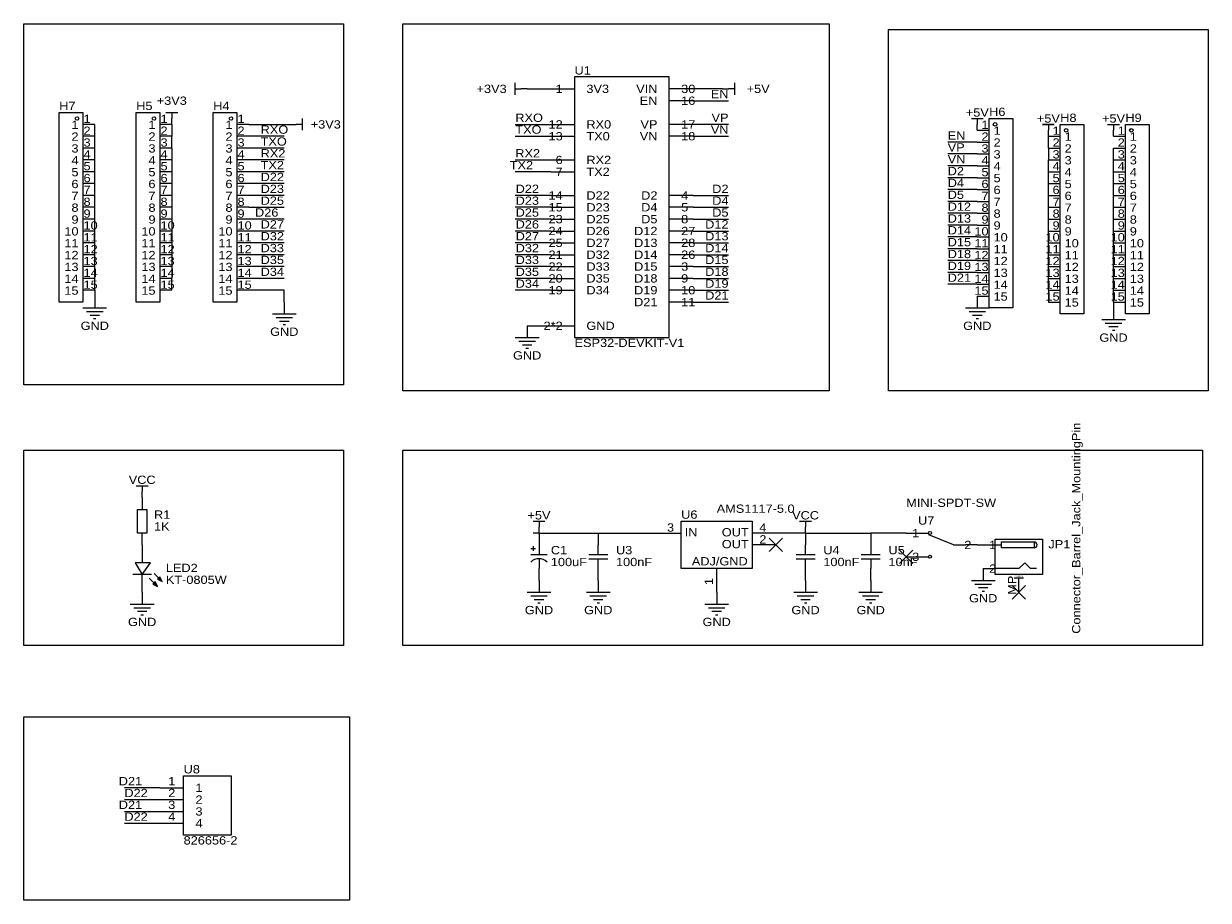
# Model space of a CAD drawing. Header units: millimetres. Extents: x 20 to 274, y 10 to 198.
import ezdxf
from ezdxf.enums import TextEntityAlignment as Align

# ---------------------------------------------------------------- set-up
doc = ezdxf.new("R2010")
doc.units = ezdxf.units.MM
doc.header["$MEASUREMENT"] = 0
doc.styles.get("Standard").update_dxf_attribs({"font": 'arial.ttf'})

msp = doc.modelspace()

# ---------------------------------------------------------------- linework, layer by layer
at = {"color": 1, "true_color": 0x000000}
for points in [[(20.32, 198.12), (88.9, 198.12), (88.9, 120.65), (20.32, 120.65)], [(101.6, 198.12), (193.04, 198.12), (193.04, 119.38), (101.6, 119.38)], [(205.74, 196.85), (274.32, 196.85), (274.32, 119.38), (205.74, 119.38)], [(20.32, 106.68), (88.9, 106.68), (88.9, 64.77), (20.32, 64.77)], [(101.6, 106.68), (273.05, 106.68), (273.05, 64.77), (101.6, 64.77)], [(20.32, 49.53), (90.17, 49.53), (90.17, 10.16), (20.32, 10.16)]]:
    msp.add_lwpolyline(points, close=True, dxfattribs=at)
at = {"color": 1, "true_color": 0xa00000}
for points in [[(125.73, 182.88), (125.73, 185.42)], [(138.43, 186.69), (138.43, 130.81)], [(158.75, 186.69), (138.43, 186.69)], [(158.75, 130.81), (158.75, 186.69)], [(172.72, 185.42), (172.72, 182.88)], [(125.73, 184.15), (127, 184.15)], [(172.72, 184.15), (171.45, 184.15)], [(50.8, 179.07), (53.34, 179.07)], [(52.07, 179.07), (52.07, 177.8)], [(80.01, 177.8), (80.01, 175.26)], [(80.01, 176.53), (78.74, 176.53)], [(223.52, 177.8), (226.06, 177.8)], [(224.79, 177.8), (224.79, 176.53)], [(241.3, 176.53), (238.76, 176.53)], [(238.76, 176.53), (241.3, 176.53)], [(240.03, 176.53), (240.03, 175.26)], [(240.03, 176.53), (240.03, 175.26)], [(252.73, 176.53), (255.27, 176.53)], [(254, 176.53), (254, 175.26)], [(33.02, 137.16), (38.1, 137.16)], [(222.25, 137.16), (227.33, 137.16)], [(33.782, 136.398), (37.338, 136.398)], [(34.544, 135.636), (36.576, 135.636)], [(35.306, 134.874), (35.814, 134.874)], [(73.66, 135.89), (78.74, 135.89)], [(74.422, 135.128), (77.978, 135.128)], [(223.012, 136.398), (226.568, 136.398)], [(223.774, 135.636), (225.806, 135.636)], [(224.536, 134.874), (225.044, 134.874)], [(256.54, 134.62), (251.46, 134.62)], [(75.184, 134.366), (77.216, 134.366)], [(75.946, 133.604), (76.454, 133.604)], [(255.778, 133.858), (252.222, 133.858)], [(255.016, 133.096), (252.984, 133.096)], [(254.254, 132.334), (253.746, 132.334)], [(125.73, 130.81), (130.81, 130.81)], [(126.492, 130.048), (130.048, 130.048)], [(138.43, 130.81), (158.75, 130.81)], [(127.254, 129.286), (129.286, 129.286)], [(128.016, 128.524), (128.524, 128.524)], [(44.45, 99.06), (46.99, 99.06)], [(45.72, 99.06), (45.72, 97.79)], [(129.54, 91.44), (132.08, 91.44)], [(129.54, 91.44), (132.08, 91.44)], [(130.81, 91.44), (130.81, 90.17)], [(130.81, 91.44), (130.81, 90.17)], [(186.69, 91.44), (189.23, 91.44)], [(186.69, 91.44), (189.23, 91.44)], [(187.96, 91.44), (187.96, 90.17)], [(187.96, 91.44), (187.96, 90.17)], [(212.09, 88.9), (214.249, 88.9)], [(130.81, 86.36), (130.81, 84.328)], [(143.51, 84.328), (143.51, 86.36)], [(187.96, 84.328), (187.96, 86.36)], [(201.93, 86.36), (201.93, 84.328)], [(219.71, 86.36), (214.376, 88.4936)], [(219.71, 86.36), (222.25, 86.36)], [(228.6, 86.36), (229.87, 86.36)], [(129.032, 85.598), (130.048, 85.598)], [(129.032, 84.328), (132.588, 84.328)], [(129.54, 86.106), (129.54, 85.09)], [(141.478, 84.328), (145.542, 84.328)], [(185.928, 84.328), (189.992, 84.328)], [(199.898, 84.328), (203.962, 84.328)], [(212.09, 83.82), (214.249, 83.82)], [(130.81, 83.312), (130.81, 81.28)], [(145.542, 83.312), (141.478, 83.312)], [(143.51, 81.28), (143.51, 83.312)], [(189.992, 83.312), (185.928, 83.312)], [(187.96, 81.28), (187.96, 83.312)], [(203.962, 83.312), (199.898, 83.312)], [(201.93, 83.312), (201.93, 81.28)], [(237.49, 81.28), (236.22, 81.28), (234.95, 82.55), (233.68, 81.28), (231.14, 81.28), (228.6, 81.28)], [(47.752, 80.01), (43.688, 80.01)], [(47.244, 79.248), (49.022, 77.47)], [(48.26, 80.264), (50.038, 78.486)], [(234.696, 79.248), (232.664, 79.248)], [(223.52, 78.74), (228.6, 78.74)], [(224.282, 77.978), (227.838, 77.978)], [(225.044, 77.216), (227.076, 77.216)], [(225.806, 76.454), (226.314, 76.454)], [(43.18, 73.66), (48.26, 73.66)], [(128.27, 76.2), (133.35, 76.2)], [(129.032, 75.438), (132.588, 75.438)], [(129.794, 74.676), (131.826, 74.676)], [(130.556, 73.914), (131.064, 73.914)], [(140.97, 76.2), (146.05, 76.2)], [(141.732, 75.438), (145.288, 75.438)], [(142.494, 74.676), (144.526, 74.676)], [(143.256, 73.914), (143.764, 73.914)], [(166.37, 73.66), (171.45, 73.66)], [(185.42, 76.2), (190.5, 76.2)], [(186.182, 75.438), (189.738, 75.438)], [(186.944, 74.676), (188.976, 74.676)], [(187.706, 73.914), (188.214, 73.914)], [(199.39, 76.2), (204.47, 76.2)], [(200.152, 75.438), (203.708, 75.438)], [(200.914, 74.676), (202.946, 74.676)], [(201.676, 73.914), (202.184, 73.914)], [(43.942, 72.898), (47.498, 72.898)], [(44.704, 72.136), (46.736, 72.136)], [(45.466, 71.374), (45.974, 71.374)], [(167.132, 72.898), (170.688, 72.898)], [(167.894, 72.136), (169.926, 72.136)], [(168.656, 71.374), (169.164, 71.374)], [(54.61, 24.13), (54.61, 36.83)], [(54.61, 36.83), (64.77, 36.83)], [(64.77, 36.83), (64.77, 24.13)], [(64.77, 24.13), (54.61, 24.13)]]:
    msp.add_lwpolyline(points, dxfattribs=at)
at = {"color": 1, "true_color": 0x880000}
for points in [[(128.27, 184.15), (127, 184.15)], [(133.35, 184.15), (138.43, 184.15)], [(163.83, 184.15), (158.75, 184.15)], [(170.18, 184.15), (171.45, 184.15)], [(163.83, 181.61), (158.75, 181.61)], [(52.07, 176.53), (52.07, 177.8)], [(35.56, 176.53), (33.02, 176.53)], [(52.07, 176.53), (49.53, 176.53)], [(68.58, 176.53), (66.04, 176.53)], [(77.47, 176.53), (78.74, 176.53)], [(133.35, 176.53), (138.43, 176.53)], [(163.83, 176.53), (158.75, 176.53)], [(224.79, 175.26), (224.79, 176.53)], [(224.79, 175.26), (227.33, 175.26)], [(240.03, 173.99), (240.03, 175.26)], [(240.03, 173.99), (240.03, 175.26)], [(254, 173.99), (254, 175.26)], [(35.56, 173.99), (33.02, 173.99)], [(52.07, 173.99), (49.53, 173.99)], [(68.58, 173.99), (66.04, 173.99)], [(133.35, 173.99), (138.43, 173.99)], [(163.83, 173.99), (158.75, 173.99)], [(224.79, 172.72), (227.33, 172.72)], [(240.03, 173.99), (242.57, 173.99)], [(254, 173.99), (256.54, 173.99)], [(35.56, 171.45), (33.02, 171.45)], [(52.07, 171.45), (49.53, 171.45)], [(68.58, 171.45), (66.04, 171.45)], [(240.03, 171.45), (242.57, 171.45)], [(254, 171.45), (256.54, 171.45)], [(35.56, 168.91), (33.02, 168.91)], [(52.07, 168.91), (49.53, 168.91)], [(68.58, 168.91), (66.04, 168.91)], [(133.35, 168.91), (138.43, 168.91)], [(224.79, 170.18), (227.33, 170.18)], [(224.79, 167.64), (227.33, 167.64)], [(240.03, 168.91), (242.57, 168.91)], [(254, 168.91), (256.54, 168.91)], [(35.56, 166.37), (33.02, 166.37)], [(52.07, 166.37), (49.53, 166.37)], [(68.58, 166.37), (66.04, 166.37)], [(133.35, 166.37), (138.43, 166.37)], [(224.79, 165.1), (227.33, 165.1)], [(240.03, 166.37), (242.57, 166.37)], [(254, 166.37), (256.54, 166.37)], [(35.56, 163.83), (33.02, 163.83)], [(52.07, 163.83), (49.53, 163.83)], [(68.58, 163.83), (66.04, 163.83)], [(224.79, 162.56), (227.33, 162.56)], [(240.03, 163.83), (242.57, 163.83)], [(254, 163.83), (256.54, 163.83)], [(35.56, 161.29), (33.02, 161.29)], [(52.07, 161.29), (49.53, 161.29)], [(68.58, 161.29), (66.04, 161.29)], [(133.35, 161.29), (138.43, 161.29)], [(163.83, 161.29), (158.75, 161.29)], [(240.03, 161.29), (242.57, 161.29)], [(254, 161.29), (256.54, 161.29)], [(35.56, 158.75), (33.02, 158.75)], [(52.07, 158.75), (49.53, 158.75)], [(68.58, 158.75), (66.04, 158.75)], [(133.35, 158.75), (138.43, 158.75)], [(163.83, 158.75), (158.75, 158.75)], [(224.79, 160.02), (227.33, 160.02)], [(240.03, 158.75), (242.57, 158.75)], [(254, 158.75), (256.54, 158.75)], [(35.56, 156.21), (33.02, 156.21)], [(52.07, 156.21), (49.53, 156.21)], [(68.58, 156.21), (66.04, 156.21)], [(133.35, 156.21), (138.43, 156.21)], [(163.83, 156.21), (158.75, 156.21)], [(224.79, 157.48), (227.33, 157.48)], [(224.79, 154.94), (227.33, 154.94)], [(240.03, 156.21), (242.57, 156.21)], [(254, 156.21), (256.54, 156.21)], [(35.56, 153.67), (33.02, 153.67)], [(52.07, 153.67), (49.53, 153.67)], [(68.58, 153.67), (66.04, 153.67)], [(133.35, 153.67), (138.43, 153.67)], [(163.83, 153.67), (158.75, 153.67)], [(240.03, 153.67), (242.57, 153.67)], [(254, 153.67), (256.54, 153.67)], [(35.56, 151.13), (33.02, 151.13)], [(52.07, 151.13), (49.53, 151.13)], [(68.58, 151.13), (66.04, 151.13)], [(133.35, 151.13), (138.43, 151.13)], [(163.83, 151.13), (158.75, 151.13)], [(224.79, 152.4), (227.33, 152.4)], [(240.03, 151.13), (242.57, 151.13)], [(254, 151.13), (256.54, 151.13)], [(35.56, 148.59), (33.02, 148.59)], [(52.07, 148.59), (49.53, 148.59)], [(68.58, 148.59), (66.04, 148.59)], [(133.35, 148.59), (138.43, 148.59)], [(163.83, 148.59), (158.75, 148.59)], [(224.79, 149.86), (227.33, 149.86)], [(224.79, 147.32), (227.33, 147.32)], [(240.03, 148.59), (242.57, 148.59)], [(254, 148.59), (256.54, 148.59)], [(35.56, 146.05), (33.02, 146.05)], [(52.07, 146.05), (49.53, 146.05)], [(68.58, 146.05), (66.04, 146.05)], [(133.35, 146.05), (138.43, 146.05)], [(163.83, 146.05), (158.75, 146.05)], [(224.79, 144.78), (227.33, 144.78)], [(240.03, 146.05), (242.57, 146.05)], [(254, 146.05), (256.54, 146.05)], [(35.56, 143.51), (33.02, 143.51)], [(52.07, 143.51), (49.53, 143.51)], [(68.58, 143.51), (66.04, 143.51)], [(133.35, 143.51), (138.43, 143.51)], [(163.83, 143.51), (158.75, 143.51)], [(240.03, 143.51), (242.57, 143.51)], [(254, 143.51), (256.54, 143.51)], [(35.56, 140.97), (33.02, 140.97)], [(52.07, 140.97), (49.53, 140.97)], [(68.58, 140.97), (66.04, 140.97)], [(133.35, 140.97), (138.43, 140.97)], [(163.83, 140.97), (158.75, 140.97)], [(224.79, 142.24), (227.33, 142.24)], [(240.03, 140.97), (242.57, 140.97)], [(254, 140.97), (256.54, 140.97)], [(35.56, 139.7), (35.56, 137.16)], [(76.2, 138.43), (76.2, 135.89)], [(163.83, 138.43), (158.75, 138.43)], [(224.79, 139.7), (227.33, 139.7)], [(224.79, 139.7), (224.79, 137.16)], [(240.03, 138.43), (242.57, 138.43)], [(254, 138.43), (256.54, 138.43)], [(254, 137.16), (254, 134.62)], [(128.27, 133.35), (128.27, 130.81)], [(133.35, 133.35), (138.43, 133.35)], [(45.72, 96.52), (45.72, 97.79)], [(45.72, 96.52), (45.72, 93.98)], [(45.72, 86.36), (45.72, 88.9)], [(130.81, 88.9), (130.81, 90.17)], [(130.81, 88.9), (130.81, 90.17)], [(130.81, 88.9), (130.81, 86.36)], [(143.51, 88.9), (143.51, 86.36)], [(156.21, 88.9), (161.29, 88.9)], [(181.61, 88.9), (176.53, 88.9)], [(187.96, 88.9), (187.96, 90.17)], [(187.96, 88.9), (187.96, 90.17)], [(187.96, 88.9), (187.96, 86.36)], [(201.93, 88.9), (201.93, 86.36)], [(209.55, 88.9), (212.09, 88.9)], [(45.72, 86.36), (45.72, 82.55)], [(181.61, 86.36), (176.53, 86.36)], [(224.79, 86.36), (222.25, 86.36)], [(226.06, 86.36), (228.6, 86.36)], [(209.55, 83.82), (212.09, 83.82)], [(130.81, 78.74), (130.81, 81.28)], [(143.51, 78.74), (143.51, 81.28)], [(168.91, 76.2), (168.91, 81.28)], [(187.96, 78.74), (187.96, 81.28)], [(201.93, 78.74), (201.93, 81.28)], [(226.06, 81.28), (228.6, 81.28)], [(226.06, 81.28), (226.06, 78.74)], [(45.72, 76.2), (45.72, 80.01)], [(233.68, 76.2), (233.68, 79.248)], [(45.72, 76.2), (45.72, 73.66)], [(130.81, 78.74), (130.81, 76.2)], [(143.51, 78.74), (143.51, 76.2)], [(168.91, 76.2), (168.91, 73.66)], [(187.96, 78.74), (187.96, 76.2)], [(201.93, 78.74), (201.93, 76.2)], [(49.53, 34.29), (54.61, 34.29)], [(49.53, 31.75), (54.61, 31.75)], [(49.53, 29.21), (54.61, 29.21)], [(49.53, 26.67), (54.61, 26.67)]]:
    msp.add_lwpolyline(points, dxfattribs=at)
at = {"color": 1, "true_color": 0x008800}
for points in [[(128.27, 184.15), (133.35, 184.15)], [(170.18, 184.15), (163.83, 184.15)], [(163.83, 181.61), (171.45, 181.61)], [(35.56, 173.99), (35.56, 176.53)], [(52.07, 176.53), (52.07, 173.99)], [(68.58, 176.53), (77.47, 176.53)], [(125.73, 176.53), (133.35, 176.53)], [(171.45, 176.53), (163.83, 176.53)], [(35.56, 171.45), (35.56, 173.99)], [(52.07, 171.45), (52.07, 173.99)], [(76.2, 173.99), (68.58, 173.99)], [(125.73, 173.99), (133.35, 173.99)], [(163.83, 173.99), (171.45, 173.99)], [(224.79, 172.72), (218.44, 172.72)], [(224.79, 172.72), (226.06, 172.72)], [(240.03, 171.45), (240.03, 173.99)], [(35.56, 168.91), (35.56, 171.45)], [(52.07, 171.45), (52.07, 168.91)], [(76.2, 171.45), (68.58, 171.45)], [(224.79, 170.18), (218.44, 170.18)], [(224.79, 170.18), (226.06, 170.18)], [(240.03, 171.45), (240.03, 168.91)], [(254, 168.91), (254, 171.45)], [(35.56, 166.37), (35.56, 168.91)], [(52.07, 168.91), (52.07, 166.37)], [(76.2, 168.91), (68.58, 168.91)], [(125.73, 168.91), (133.35, 168.91)], [(224.79, 167.64), (218.44, 167.64)], [(224.79, 167.64), (226.06, 167.64)], [(240.03, 166.37), (240.03, 168.91)], [(254, 166.37), (254, 168.91)], [(35.56, 163.83), (35.56, 166.37)], [(52.07, 166.37), (52.07, 163.83)], [(76.2, 166.37), (68.58, 166.37)], [(133.35, 166.37), (125.73, 166.37)], [(224.79, 165.1), (218.44, 165.1)], [(224.79, 165.1), (226.06, 165.1)], [(240.03, 163.83), (240.03, 166.37)], [(254, 163.83), (254, 166.37)], [(35.56, 161.29), (35.56, 163.83)], [(52.07, 163.83), (52.07, 161.29)], [(76.2, 163.83), (68.58, 163.83)], [(224.79, 162.56), (218.44, 162.56)], [(224.79, 162.56), (226.06, 162.56)], [(240.03, 161.29), (240.03, 163.83)], [(254, 161.29), (254, 163.83)], [(35.56, 158.75), (35.56, 161.29)], [(52.07, 161.29), (52.07, 158.75)], [(76.2, 161.29), (68.58, 161.29)], [(133.35, 161.29), (125.73, 161.29)], [(163.83, 161.29), (171.45, 161.29)], [(224.79, 160.02), (218.44, 160.02)], [(224.79, 160.02), (226.06, 160.02)], [(240.03, 158.75), (240.03, 161.29)], [(254, 158.75), (254, 161.29)], [(35.56, 156.21), (35.56, 158.75)], [(52.07, 158.75), (52.07, 156.21)], [(68.58, 158.75), (76.2, 158.75)], [(133.35, 158.75), (125.73, 158.75)], [(163.83, 158.75), (171.45, 158.75)], [(240.03, 156.21), (240.03, 158.75)], [(254, 156.21), (254, 158.75)], [(35.56, 153.67), (35.56, 156.21)], [(52.07, 156.21), (52.07, 153.67)], [(76.2, 156.21), (68.58, 156.21)], [(133.35, 156.21), (125.73, 156.21)], [(163.83, 156.21), (171.45, 156.21)], [(224.79, 157.48), (218.44, 157.48)], [(224.79, 154.94), (218.44, 154.94)], [(224.79, 157.48), (226.06, 157.48)], [(224.79, 154.94), (226.06, 154.94)], [(240.03, 153.67), (240.03, 156.21)], [(254, 153.67), (254, 156.21)], [(35.56, 151.13), (35.56, 153.67)], [(52.07, 153.67), (52.07, 151.13)], [(76.2, 153.67), (68.58, 153.67)], [(133.35, 153.67), (125.73, 153.67)], [(163.83, 153.67), (171.45, 153.67)], [(224.79, 152.4), (218.44, 152.4)], [(224.79, 152.4), (226.06, 152.4)], [(240.03, 151.13), (240.03, 153.67)], [(254, 151.13), (254, 153.67)], [(35.56, 148.59), (35.56, 151.13)], [(52.07, 151.13), (52.07, 148.59)], [(76.2, 151.13), (68.58, 151.13)], [(133.35, 151.13), (125.73, 151.13)], [(163.83, 151.13), (171.45, 151.13)], [(224.79, 149.86), (218.44, 149.86)], [(224.79, 149.86), (226.06, 149.86)], [(240.03, 148.59), (240.03, 151.13)], [(254, 148.59), (254, 151.13)], [(35.56, 146.05), (35.56, 148.59)], [(52.07, 148.59), (52.07, 146.05)], [(76.2, 148.59), (68.58, 148.59)], [(133.35, 148.59), (125.73, 148.59)], [(163.83, 148.59), (171.45, 148.59)], [(224.79, 147.32), (218.44, 147.32)], [(224.79, 147.32), (226.06, 147.32)], [(240.03, 146.05), (240.03, 148.59)], [(254, 146.05), (254, 148.59)], [(35.56, 143.51), (35.56, 146.05)], [(52.07, 146.05), (52.07, 143.51)], [(76.2, 146.05), (68.58, 146.05)], [(133.35, 146.05), (125.73, 146.05)], [(163.83, 146.05), (171.45, 146.05)], [(224.79, 144.78), (218.44, 144.78)], [(224.79, 144.78), (226.06, 144.78)], [(240.03, 143.51), (240.03, 146.05)], [(254, 143.51), (254, 146.05)], [(35.56, 140.97), (35.56, 143.51)], [(52.07, 140.97), (52.07, 143.51)], [(76.2, 143.51), (68.58, 143.51)], [(133.35, 143.51), (125.73, 143.51)], [(163.83, 143.51), (171.45, 143.51)], [(224.79, 142.24), (218.44, 142.24)], [(224.79, 142.24), (226.06, 142.24)], [(240.03, 140.97), (240.03, 143.51)], [(254, 140.97), (254, 143.51)], [(35.56, 140.97), (35.56, 139.7)], [(76.2, 140.97), (68.58, 140.97)], [(76.2, 138.43), (76.2, 140.97)], [(133.35, 140.97), (125.73, 140.97)], [(163.83, 140.97), (171.45, 140.97)], [(240.03, 140.97), (240.03, 138.43)], [(254, 138.43), (254, 140.97)], [(163.83, 138.43), (171.45, 138.43)], [(254, 138.43), (254, 137.16)], [(128.27, 133.35), (133.35, 133.35)], [(130.81, 88.9), (129.54, 88.9)], [(130.81, 88.9), (143.51, 88.9)], [(143.51, 88.9), (156.21, 88.9)], [(187.96, 88.9), (181.61, 88.9)], [(187.96, 88.9), (201.93, 88.9)], [(201.93, 88.9), (201.93, 86.36)], [(209.55, 88.9), (201.93, 88.9)], [(224.79, 86.36), (226.06, 86.36)], [(49.53, 34.29), (41.91, 34.29)], [(41.91, 31.75), (49.53, 31.75)], [(41.91, 29.21), (49.53, 29.21)], [(41.91, 26.67), (49.53, 26.67)]]:
    msp.add_lwpolyline(points, dxfattribs=at)
at = {"color": 1, "true_color": 0xa00000}
for points in [[(33.02, 138.43), (27.94, 138.43), (27.94, 179.07), (33.02, 179.07)], [(49.53, 138.43), (44.45, 138.43), (44.45, 179.07), (49.53, 179.07)], [(66.04, 138.43), (60.96, 138.43), (60.96, 179.07), (66.04, 179.07)], [(227.33, 177.8), (232.41, 177.8), (232.41, 137.16), (227.33, 137.16)], [(242.57, 176.53), (247.65, 176.53), (247.65, 135.89), (242.57, 135.89)], [(256.54, 176.53), (261.62, 176.53), (261.62, 135.89), (256.54, 135.89)], [(44.704, 88.9), (44.704, 93.98), (46.736, 93.98), (46.736, 88.9)], [(161.29, 91.44), (176.53, 91.44), (176.53, 81.28), (161.29, 81.28)], [(238.76, 80.01), (228.6, 80.01), (228.6, 87.63), (238.76, 87.63)], [(236.982, 85.725), (229.997, 85.725), (229.997, 86.995), (236.982, 86.995)], [(44.196, 82.55), (45.72, 80.01), (47.498, 82.55)], [(50.038, 78.486), (49.53, 79.502), (49.022, 78.994)], [(49.022, 77.47), (48.514, 78.486), (48.006, 77.978)]]:
    msp.add_lwpolyline(points, close=True, dxfattribs=at)
at = {"color": 1, "true_color": 0x999999}
for points in [[(183.04684, 87.79684), (180.17316, 84.92316)], [(180.17316, 87.79684), (183.04684, 84.92316)], [(210.98684, 85.25684), (208.11316, 82.38316)], [(208.11316, 85.25684), (210.98684, 82.38316)], [(235.11684, 77.63684), (232.24316, 74.76316)], [(232.24316, 77.63684), (235.11684, 74.76316)]]:
    msp.add_lwpolyline(points, dxfattribs=at)
at = {"color": 1, "lineweight": 0, "true_color": 0xa00000}
for centre, radius in [((31.75, 177.8), 0.381), ((48.26, 177.8), 0.381), ((64.77, 177.8), 0.381), ((228.6, 176.53), 0.381), ((243.84, 175.26), 0.381), ((257.81, 175.26), 0.381), ((214.63, 88.9), 0.3302), ((214.63, 83.82), 0.3302)]:
    msp.add_circle(centre, radius, dxfattribs=at)
at = {"color": 1, "true_color": 0xa00000}
for centre, radius, start, end in [((236.97929, 86.36), 0.63501, 270.2441403, 449.7558597), ((236.97929, 86.36), 0.63501, 270.2441403, 449.7558597), ((130.80527, 80.85829), 2.54, 46.222206, 134.5181455)]:
    msp.add_arc(centre, radius, start, end, dxfattribs=at)

# ---------------------------------------------------------------- texts
at = {"color": 1, "true_color": 0x0000ff, "width": 1.1}
for s, p in [('U1', (138.43, 186.69)), ('H7', (27.94, 179.07)), ('H5', (44.45, 179.07)), ('H4', (60.96, 179.07)), ('RXO', (125.73, 176.53)), ('H6', (227.33, 177.8)), ('H8', (242.57, 176.53)), ('H9', (256.54, 176.53)), ('RXO', (71.12, 173.99)), ('TXO', (125.73, 173.99)), ('TXO', (71.12, 171.45)), ('EN', (218.44, 172.72)), ('RX2', (71.12, 168.91)), ('RX2', (125.73, 168.91)), ('VP', (218.44, 170.18)), ('TX2', (71.12, 166.37)), ('VN', (218.44, 167.64)), ('D22', (71.12, 163.83)), ('D2', (218.44, 165.1)), ('D23', (71.12, 161.29)), ('D4', (218.44, 162.56)), ('D25', (71.12, 158.75)), ('D5', (218.44, 160.02)), ('D12', (218.44, 157.48)), ('D27', (71.12, 153.67)), ('D13', (218.44, 154.94)), ('D32', (71.12, 151.13)), ('D14', (218.44, 152.4)), ('D33', (71.12, 148.59)), ('D15', (218.44, 149.86)), ('D35', (71.12, 146.05)), ('D18', (218.44, 147.32)), ('D34', (71.12, 143.51)), ('D19', (218.44, 144.78)), ('D21', (218.44, 142.24)), ('ESP32-DEVKIT-V1', (138.43, 128.27)), ('AMS1117-5.0', (168.91, 92.71)), ('MINI-SPDT-SW', (209.55, 93.98)), ('R1', (48.26, 91.44)), ('U7', (212.09, 90.17)), ('1K', (48.26, 88.9)), ('JP1', (240.03, 85.09)), ('100uF', (133.35, 81.28)), ('100nF', (147.32, 81.28)), ('100nF', (191.77, 81.28)), ('10nF', (205.74, 81.28)), ('KT-0805W', (50.8, 77.47)), ('U8', (54.61, 36.83)), ('D22', (41.91, 31.75)), ('D22', (41.91, 26.67)), ('826656-2', (54.61, 21.59))]:
    msp.add_text(s, height=1.778, dxfattribs=at).set_placement(p, align=Align.BOTTOM_LEFT)
at = {"color": 1, "true_color": 0x000080, "width": 1.1}
for s, p in [('+3V3', (120.65, 184.15)), ('+5V', (177.8, 184.15)), ('+3V3', (52.07, 181.61)), ('+5V', (224.79, 179.07)), ('+5V', (240.03, 177.8)), ('+5V', (254, 177.8)), ('+3V3', (85.09, 176.53)), ('GND', (35.56, 133.35)), ('GND', (76.2, 132.08)), ('GND', (224.79, 133.35)), ('GND', (254, 130.81)), ('GND', (128.27, 127)), ('VCC', (45.72, 100.33)), ('+5V', (130.81, 92.71)), ('+5V', (130.81, 92.71)), ('VCC', (187.96, 92.71)), ('VCC', (187.96, 92.71)), ('GND', (226.06, 74.93)), ('GND', (130.81, 72.39)), ('GND', (143.51, 72.39)), ('GND', (187.96, 72.39)), ('GND', (201.93, 72.39)), ('GND', (45.72, 69.85)), ('GND', (168.91, 69.85))]:
    msp.add_text(s, height=1.778, dxfattribs=at).set_placement(p, align=Align.MIDDLE_CENTER)
at = {"color": 1, "true_color": 0x000000, "width": 1.1}
for s, p in [('1', (135.89, 184.15)), ('VIN', (156.21, 184.15)), ('EN', (156.21, 181.61)), ('12', (135.89, 176.53)), ('VP', (156.21, 176.53)), ('13', (135.89, 173.99)), ('VN', (156.21, 173.99)), ('6', (135.89, 168.91)), ('7', (135.89, 166.37)), ('14', (135.89, 161.29)), ('D2', (156.21, 161.29)), ('15', (135.89, 158.75)), ('D4', (156.21, 158.75)), ('23', (135.89, 156.21)), ('D5', (156.21, 156.21)), ('24', (135.89, 153.67)), ('D12', (156.21, 153.67)), ('25', (135.89, 151.13)), ('D13', (156.21, 151.13)), ('21', (135.89, 148.59)), ('D14', (156.21, 148.59)), ('22', (135.89, 146.05)), ('D15', (156.21, 146.05)), ('20', (135.89, 143.51)), ('D18', (156.21, 143.51)), ('19', (135.89, 140.97)), ('D19', (156.21, 140.97)), ('D21', (156.21, 138.43)), ('2*2', (135.89, 133.35)), ('2', (223.52, 86.36))]:
    msp.add_text(s, height=1.778, dxfattribs=at).set_placement(p, align=Align.MIDDLE_RIGHT)
for s, p in [('3V3', (140.97, 184.15)), ('30', (161.29, 184.15)), ('16', (161.29, 181.61)), ('RX0', (140.97, 176.53)), ('17', (161.29, 176.53)), ('TX0', (140.97, 173.99)), ('18', (161.29, 173.99)), ('RX2', (140.97, 168.91)), ('TX2', (140.97, 166.37)), ('D22', (140.97, 161.29)), ('4', (161.29, 161.29)), ('D23', (140.97, 158.75)), ('5', (161.29, 158.75)), ('D25', (140.97, 156.21)), ('8', (161.29, 156.21)), ('D26', (140.97, 153.67)), ('27', (161.29, 153.67)), ('D27', (140.97, 151.13)), ('28', (161.29, 151.13)), ('D32', (140.97, 148.59)), ('26', (161.29, 148.59)), ('D33', (140.97, 146.05)), ('3', (161.29, 146.05)), ('D35', (140.97, 143.51)), ('9', (161.29, 143.51)), ('D34', (140.97, 140.97)), ('10', (161.29, 140.97)), ('11', (161.29, 138.43)), ('GND', (140.97, 133.35)), ('1', (210.82, 88.9)), ('1', (227.33, 86.36)), ('3', (210.82, 83.82)), ('2', (227.33, 81.28)), ('1', (57.15, 34.29)), ('2', (57.15, 31.75)), ('3', (57.15, 29.21)), ('4', (57.15, 26.67))]:
    msp.add_text(s, height=1.778, dxfattribs=at).set_placement(p, align=Align.MIDDLE_LEFT)
at = {"color": 1, "true_color": 0x0000ff, "width": 1.1}
for s, p in [('EN', (171.45, 181.61)), ('VP', (171.45, 176.53)), ('VN', (171.45, 173.99)), ('TX2', (129.54, 166.37)), ('D22', (130.81, 161.29)), ('D2', (171.45, 161.29)), ('D23', (130.81, 158.75)), ('D4', (171.45, 158.75)), ('D26', (74.93, 156.21)), ('D25', (130.81, 156.21)), ('D5', (171.45, 156.21)), ('D26', (130.81, 153.67)), ('D12', (171.45, 153.67)), ('D27', (130.81, 151.13)), ('D13', (171.45, 151.13)), ('D32', (130.81, 148.59)), ('D14', (171.45, 148.59)), ('D33', (130.81, 146.05)), ('D15', (171.45, 146.05)), ('D35', (130.81, 143.51)), ('D18', (171.45, 143.51)), ('D34', (130.81, 140.97)), ('D19', (171.45, 140.97)), ('D21', (171.45, 138.43)), ('D21', (45.72, 34.29)), ('D21', (45.72, 29.21))]:
    msp.add_text(s, height=1.778, dxfattribs=at).set_placement(p, align=Align.BOTTOM_RIGHT)
at = {"color": 1, "true_color": 0x000000, "width": 1.1}
for s, p in [('1', (33.147, 176.29759)), ('1', (49.657, 176.29759)), ('1', (66.167, 176.29759)), ('2', (33.147, 173.75759)), ('2', (49.657, 173.75759)), ('2', (66.167, 173.75759)), ('1', (228.2698, 173.75759)), ('3', (33.147, 171.21759)), ('3', (49.657, 171.21759)), ('3', (66.167, 171.21759)), ('2', (228.2698, 171.21759)), ('1', (243.5098, 172.48759)), ('1', (257.4798, 172.48759)), ('4', (33.147, 168.67759)), ('4', (49.657, 168.67759)), ('4', (66.167, 168.67759)), ('3', (228.2698, 168.67759)), ('2', (243.5098, 169.94759)), ('2', (257.4798, 169.94759)), ('5', (33.147, 166.13759)), ('5', (49.657, 166.13759)), ('5', (66.167, 166.13759)), ('4', (228.2698, 166.13759)), ('3', (243.5098, 167.40759)), ('3', (257.4798, 167.40759)), ('6', (33.147, 163.59759)), ('6', (49.657, 163.59759)), ('6', (66.167, 163.59759)), ('5', (228.2698, 163.59759)), ('4', (243.5098, 164.86759)), ('4', (257.4798, 164.86759)), ('7', (33.147, 161.05759)), ('7', (49.657, 161.05759)), ('7', (66.167, 161.05759)), ('6', (228.2698, 161.05759)), ('5', (243.5098, 162.32759)), ('5', (257.4798, 162.32759)), ('8', (33.147, 158.51759)), ('8', (49.657, 158.51759)), ('8', (66.167, 158.51759)), ('7', (228.2698, 158.51759)), ('6', (243.5098, 159.78759)), ('6', (257.4798, 159.78759)), ('9', (33.147, 155.97759)), ('9', (49.657, 155.97759)), ('9', (66.167, 155.97759)), ('8', (228.2698, 155.97759)), ('7', (243.5098, 157.24759)), ('7', (257.4798, 157.24759)), ('10', (33.147, 153.43759)), ('10', (49.657, 153.43759)), ('10', (66.167, 153.43759)), ('9', (228.2698, 153.43759)), ('8', (243.5098, 154.70759)), ('8', (257.4798, 154.70759)), ('11', (33.147, 150.89759)), ('11', (49.657, 150.89759)), ('11', (66.167, 150.89759)), ('10', (228.2698, 150.89759)), ('9', (243.5098, 152.16759)), ('9', (257.4798, 152.16759)), ('12', (33.147, 148.35759)), ('12', (49.657, 148.35759)), ('12', (66.167, 148.35759)), ('11', (228.2698, 148.35759)), ('10', (243.5098, 149.62759)), ('10', (257.4798, 149.62759)), ('13', (33.147, 145.81759)), ('13', (49.657, 145.81759)), ('13', (66.167, 145.81759)), ('12', (228.2698, 145.81759)), ('11', (243.5098, 147.08759)), ('11', (257.4798, 147.08759)), ('14', (33.147, 143.27759)), ('14', (49.657, 143.27759)), ('14', (66.167, 143.27759)), ('13', (228.2698, 143.27759)), ('12', (243.5098, 144.54759)), ('12', (257.4798, 144.54759)), ('15', (33.147, 140.73759)), ('15', (49.657, 140.73759)), ('15', (66.167, 140.73759)), ('14', (228.2698, 140.73759)), ('13', (243.5098, 142.00759)), ('13', (257.4798, 142.00759)), ('15', (228.2698, 138.19759)), ('14', (243.5098, 139.46759)), ('14', (257.4798, 139.46759)), ('15', (243.5098, 136.92759)), ('15', (257.4798, 136.92759)), ('IN', (162.052, 87.6516)), ('4', (178.054, 88.6676)), ('2', (178.054, 86.1276)), ('ADJ/GND', (163.576, 81.4324))]:
    msp.add_text(s, height=1.778, dxfattribs=at).set_placement(p, align=Align.BOTTOM_LEFT)
for s, p in [('1', (32.0802, 175.02759)), ('1', (48.5902, 175.02759)), ('1', (65.1002, 175.02759)), ('1', (227.203, 175.02759)), ('1', (242.443, 173.75759)), ('1', (256.413, 173.75759)), ('2', (32.0802, 172.48759)), ('2', (48.5902, 172.48759)), ('2', (65.1002, 172.48759)), ('2', (227.203, 172.48759)), ('2', (242.443, 171.21759)), ('2', (256.413, 171.21759)), ('3', (32.0802, 169.94759)), ('3', (48.5902, 169.94759)), ('3', (65.1002, 169.94759)), ('3', (227.203, 169.94759)), ('3', (242.443, 168.67759)), ('3', (256.413, 168.67759)), ('4', (32.0802, 167.40759)), ('4', (48.5902, 167.40759)), ('4', (65.1002, 167.40759)), ('4', (227.203, 167.40759)), ('4', (242.443, 166.13759)), ('4', (256.413, 166.13759)), ('5', (32.0802, 164.86759)), ('5', (48.5902, 164.86759)), ('5', (65.1002, 164.86759)), ('5', (227.203, 164.86759)), ('5', (242.443, 163.59759)), ('5', (256.413, 163.59759)), ('6', (32.0802, 162.32759)), ('6', (48.5902, 162.32759)), ('6', (65.1002, 162.32759)), ('6', (227.203, 162.32759)), ('6', (242.443, 161.05759)), ('6', (256.413, 161.05759)), ('7', (32.0802, 159.78759)), ('7', (48.5902, 159.78759)), ('7', (65.1002, 159.78759)), ('7', (227.203, 159.78759)), ('7', (242.443, 158.51759)), ('7', (256.413, 158.51759)), ('8', (32.0802, 157.24759)), ('8', (48.5902, 157.24759)), ('8', (65.1002, 157.24759)), ('8', (227.203, 157.24759)), ('8', (242.443, 155.97759)), ('8', (256.413, 155.97759)), ('9', (32.0802, 154.70759)), ('9', (48.5902, 154.70759)), ('9', (65.1002, 154.70759)), ('9', (227.203, 154.70759)), ('9', (242.443, 153.43759)), ('9', (256.413, 153.43759)), ('10', (32.0802, 152.16759)), ('10', (48.5902, 152.16759)), ('10', (65.1002, 152.16759)), ('10', (227.203, 152.16759)), ('10', (242.443, 150.89759)), ('10', (256.413, 150.89759)), ('11', (32.0802, 149.62759)), ('11', (48.5902, 149.62759)), ('11', (65.1002, 149.62759)), ('11', (227.203, 149.62759)), ('11', (242.443, 148.35759)), ('11', (256.413, 148.35759)), ('12', (32.0802, 147.08759)), ('12', (48.5902, 147.08759)), ('12', (65.1002, 147.08759)), ('12', (227.203, 147.08759)), ('12', (242.443, 145.81759)), ('12', (256.413, 145.81759)), ('13', (32.0802, 144.54759)), ('13', (48.5902, 144.54759)), ('13', (65.1002, 144.54759)), ('13', (227.203, 144.54759)), ('13', (242.443, 143.27759)), ('13', (256.413, 143.27759)), ('14', (32.0802, 142.00759)), ('14', (48.5902, 142.00759)), ('14', (65.1002, 142.00759)), ('14', (227.203, 142.00759)), ('14', (242.443, 140.73759)), ('14', (256.413, 140.73759)), ('15', (32.0802, 139.46759)), ('15', (48.5902, 139.46759)), ('15', (65.1002, 139.46759)), ('15', (227.203, 139.46759)), ('15', (242.443, 138.19759)), ('15', (256.413, 138.19759)), ('3', (159.766, 88.6676)), ('OUT', (175.768, 87.6516)), ('OUT', (175.768, 85.1116))]:
    msp.add_text(s, height=1.778, dxfattribs=at).set_placement(p, align=Align.BOTTOM_RIGHT)
at = {"color": 1, "true_color": 0x000080, "width": 1.1}
msp.add_text('Connector_Barrel_Jack_MountingPin', height=1.778, rotation=90, dxfattribs=at).set_placement((245.11, 67.31), align=Align.TOP_LEFT)
for s, p in [('U6', (161.29, 91.44)), ('C1', (133.35, 83.82)), ('U3', (147.32, 83.82)), ('U4', (191.77, 83.82)), ('U5', (205.74, 83.82)), ('LED2', (50.8, 80.01))]:
    msp.add_text(s, height=1.778, dxfattribs=at).set_placement(p, align=Align.BOTTOM_LEFT)
at = {"color": 1, "true_color": 0x000000, "width": 1.1}
msp.add_text('1', height=1.778, rotation=90, dxfattribs=at).set_placement((168.656, 79.2696), align=Align.BOTTOM_RIGHT)
msp.add_text('MP', height=1.778, rotation=90, dxfattribs=at).set_placement((233.68, 77.724), align=Align.BOTTOM_CENTER)
msp.add_text('Mounting', height=0.2667, rotation=180, dxfattribs=at).set_placement((233.68, 79.629), align=Align.MIDDLE_CENTER)
for s, p in [('1', (52.07, 34.29)), ('2', (52.07, 31.75)), ('3', (52.07, 29.21)), ('4', (52.07, 26.67))]:
    msp.add_text(s, height=1.778, dxfattribs=at).set_placement(p, align=Align.BOTTOM_CENTER)

doc.saveas('drawing.dxf')
